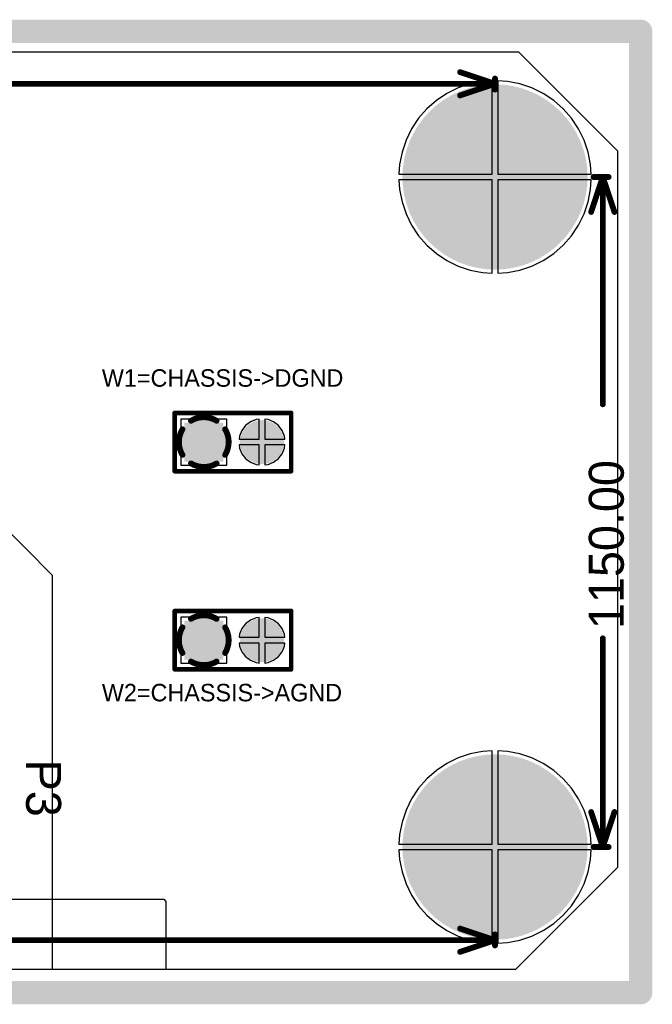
# Model space of a CAD drawing. Extents: x 0.11 to 7.09, y 0.95 to 2.65.
# Tile 15 of 15: x 6 to 7.09, y 0.95 to 2.65. Entities that reach past the tile are written whole.
import ezdxf

# ---------------------------------------------------------------- set-up
doc = ezdxf.new("R2010")
doc.units = 0
doc.layers.get('0').update_dxf_attribs({"linetype": 'CONTINUOUS'})
for name, color, linetype in [('BOTTOMLAYER', 5, 'CONTINUOUS'), ('BOTTOMSOLDER', 6, 'CONTINUOUS'), ('INTERNALPLANE1', 76, 'CONTINUOUS'), ('INTERNALPLANE2', 16, 'CONTINUOUS'), ('INTERNALPLANE3', 216, 'CONTINUOUS'), ('INTERNALPLANE4', 136, 'CONTINUOUS'), ('MULTILAYER', 9, 'CONTINUOUS'), ('PADHOLE', 156, 'CONTINUOUS'), ('TOPLAYER', 1, 'CONTINUOUS'), ('TOPOVERLAY', 2, 'CONTINUOUS'), ('TOPSOLDER', 216, 'CONTINUOUS')]:
    doc.layers.add(name, color=color, linetype=linetype)

# ---------------------------------------------------------------- blocks, each defined once
blk = doc.blocks.new('HDR1X2_2')
at = {"layer": 'BOTTOMLAYER', "const_width": 0.0295}
blk.add_lwpolyline([(0.0852, 0, 1), (0.1148, 0, 1)], format="xyb", close=True, dxfattribs=at)
at = {"layer": 'BOTTOMLAYER'}
blk.add_solid([(-0.0295, -0.0295), (0.0295, -0.0295), (-0.0295, 0.0295), (0.0295, 0.0295)], dxfattribs=at)
at = {"layer": 'BOTTOMSOLDER', "const_width": 0.0335}
blk.add_lwpolyline([(0.0832, 0, 1), (0.1168, 0, 1)], format="xyb", close=True, dxfattribs=at)
at = {"layer": 'BOTTOMSOLDER'}
blk.add_solid([(-0.0335, -0.0335), (0.0335, -0.0335), (-0.0335, 0.0335), (0.0335, 0.0335)], dxfattribs=at)
at = {"layer": 'INTERNALPLANE1', "const_width": 0.0377}
for points in [[(-0.0189, 0, 1), (0.0189, 0, 1)], [(0.0811, 0, 1), (0.1189, 0, 1)]]:
    blk.add_lwpolyline(points, format="xyb", close=True, dxfattribs=at)
at = {"layer": 'INTERNALPLANE2', "const_width": 0.01}
for points in [[(-0.022, 0.0366, -0.277325), (0.022, 0.0366)], [(-0.0366, -0.022, -0.277325), (-0.0366, 0.022)], [(0.0366, 0.022, -0.277325), (0.0366, -0.022)], [(0.022, -0.0366, -0.277325), (-0.022, -0.0366)]]:
    blk.add_lwpolyline(points, format="xyb", dxfattribs=at)
at = {"layer": 'INTERNALPLANE2'}
for points, const_width in [([(-0.0245, 0.0366, 1), (-0.0195, 0.0366, 1)], 0.005), ([(0.0195, 0.0366, 1), (0.0245, 0.0366, 1)], 0.005), ([(0.0811, 0, 1), (0.1189, 0, 1)], 0.0377), ([(-0.0391, 0.022, 1), (-0.0341, 0.022, 1)], 0.005), ([(0.0341, 0.022, 1), (0.0391, 0.022, 1)], 0.005), ([(-0.0391, -0.022, 1), (-0.0341, -0.022, 1)], 0.005), ([(-0.0245, -0.0366, 1), (-0.0195, -0.0366, 1)], 0.005), ([(0.0195, -0.0366, 1), (0.0245, -0.0366, 1)], 0.005), ([(0.0341, -0.022, 1), (0.0391, -0.022, 1)], 0.005)]:
    blk.add_lwpolyline(points, format="xyb", close=True, dxfattribs=dict(at, const_width=const_width))
at = {"layer": 'INTERNALPLANE3', "const_width": 0.0377}
for points in [[(-0.0189, 0, 1), (0.0189, 0, 1)], [(0.0811, 0, 1), (0.1189, 0, 1)]]:
    blk.add_lwpolyline(points, format="xyb", close=True, dxfattribs=at)
at = {"layer": 'INTERNALPLANE4', "const_width": 0.0377}
for points in [[(-0.0189, 0, 1), (0.0189, 0, 1)], [(0.0811, 0, 1), (0.1189, 0, 1)]]:
    blk.add_lwpolyline(points, format="xyb", close=True, dxfattribs=at)
at = {"layer": 'MULTILAYER', "const_width": 0.0295}
blk.add_lwpolyline([(0.0852, 0, 1), (0.1148, 0, 1)], format="xyb", close=True, dxfattribs=at)
at = {"layer": 'MULTILAYER'}
blk.add_solid([(-0.0295, -0.0295), (0.0295, -0.0295), (-0.0295, 0.0295), (0.0295, 0.0295)], dxfattribs=at)
at = {"layer": 'PADHOLE', "const_width": 0.0177}
for points in [[(-0.0089, 0, 1), (0.0089, 0, 1)], [(0.0911, 0, 1), (0.1089, 0, 1)]]:
    blk.add_lwpolyline(points, format="xyb", close=True, dxfattribs=at)
at = {"layer": 'TOPLAYER', "const_width": 0.0295}
blk.add_lwpolyline([(0.0852, 0, 1), (0.1148, 0, 1)], format="xyb", close=True, dxfattribs=at)
at = {"layer": 'TOPLAYER'}
blk.add_solid([(-0.0295, -0.0295), (0.0295, -0.0295), (-0.0295, 0.0295), (0.0295, 0.0295)], dxfattribs=at)
at = {"layer": 'TOPOVERLAY', "const_width": 0.00787}
for points in [[(-0.05, -0.05), (-0.05, 0.05)], [(-0.05, 0.05), (0.15, 0.05)], [(0.15, -0.05), (0.15, 0.05)], [(-0.05, -0.05), (0.15, -0.05)]]:
    blk.add_lwpolyline(points, dxfattribs=at)
at = {"layer": 'TOPOVERLAY', "const_width": 0.00394}
for points in [[(-0.052, 0.05, 1), (-0.048, 0.05, 1)], [(-0.052, 0.05, 1), (-0.048, 0.05, 1)], [(0.148, 0.05, 1), (0.152, 0.05, 1)], [(0.148, 0.05, 1), (0.152, 0.05, 1)], [(-0.052, -0.05, 1), (-0.048, -0.05, 1)], [(-0.052, -0.05, 1), (-0.048, -0.05, 1)], [(0.148, -0.05, 1), (0.152, -0.05, 1)], [(0.148, -0.05, 1), (0.152, -0.05, 1)]]:
    blk.add_lwpolyline(points, format="xyb", close=True, dxfattribs=at)
at = {"layer": 'TOPSOLDER', "const_width": 0.0335}
blk.add_lwpolyline([(0.0832, 0, 1), (0.1168, 0, 1)], format="xyb", close=True, dxfattribs=at)
at = {"layer": 'TOPSOLDER'}
blk.add_solid([(-0.0335, -0.0335), (0.0335, -0.0335), (-0.0335, 0.0335), (0.0335, 0.0335)], dxfattribs=at)
blk = doc.blocks.new('HDR1X2_3')
at = {"layer": 'BOTTOMLAYER', "const_width": 0.0295}
blk.add_lwpolyline([(0.0852, 0, 1), (0.1148, 0, 1)], format="xyb", close=True, dxfattribs=at)
at = {"layer": 'BOTTOMLAYER'}
blk.add_solid([(-0.0295, -0.0295), (0.0295, -0.0295), (-0.0295, 0.0295), (0.0295, 0.0295)], dxfattribs=at)
at = {"layer": 'BOTTOMSOLDER', "const_width": 0.0335}
blk.add_lwpolyline([(0.0832, 0, 1), (0.1168, 0, 1)], format="xyb", close=True, dxfattribs=at)
at = {"layer": 'BOTTOMSOLDER'}
blk.add_solid([(-0.0335, -0.0335), (0.0335, -0.0335), (-0.0335, 0.0335), (0.0335, 0.0335)], dxfattribs=at)
at = {"layer": 'INTERNALPLANE1', "const_width": 0.01}
for points in [[(-0.022, 0.0366, -0.277325), (0.022, 0.0366)], [(-0.0366, -0.022, -0.277325), (-0.0366, 0.022)], [(0.0366, 0.022, -0.277325), (0.0366, -0.022)], [(0.022, -0.0366, -0.277325), (-0.022, -0.0366)]]:
    blk.add_lwpolyline(points, format="xyb", dxfattribs=at)
at = {"layer": 'INTERNALPLANE1'}
for points, const_width in [([(-0.0245, 0.0366, 1), (-0.0195, 0.0366, 1)], 0.005), ([(0.0195, 0.0366, 1), (0.0245, 0.0366, 1)], 0.005), ([(0.0811, 0, 1), (0.1189, 0, 1)], 0.0377), ([(-0.0391, 0.022, 1), (-0.0341, 0.022, 1)], 0.005), ([(0.0341, 0.022, 1), (0.0391, 0.022, 1)], 0.005), ([(-0.0391, -0.022, 1), (-0.0341, -0.022, 1)], 0.005), ([(-0.0245, -0.0366, 1), (-0.0195, -0.0366, 1)], 0.005), ([(0.0195, -0.0366, 1), (0.0245, -0.0366, 1)], 0.005), ([(0.0341, -0.022, 1), (0.0391, -0.022, 1)], 0.005)]:
    blk.add_lwpolyline(points, format="xyb", close=True, dxfattribs=dict(at, const_width=const_width))
at = {"layer": 'INTERNALPLANE2', "const_width": 0.0377}
for points in [[(-0.0189, 0, 1), (0.0189, 0, 1)], [(0.0811, 0, 1), (0.1189, 0, 1)]]:
    blk.add_lwpolyline(points, format="xyb", close=True, dxfattribs=at)
at = {"layer": 'INTERNALPLANE3', "const_width": 0.0377}
for points in [[(-0.0189, 0, 1), (0.0189, 0, 1)], [(0.0811, 0, 1), (0.1189, 0, 1)]]:
    blk.add_lwpolyline(points, format="xyb", close=True, dxfattribs=at)
at = {"layer": 'INTERNALPLANE4', "const_width": 0.0377}
for points in [[(-0.0189, 0, 1), (0.0189, 0, 1)], [(0.0811, 0, 1), (0.1189, 0, 1)]]:
    blk.add_lwpolyline(points, format="xyb", close=True, dxfattribs=at)
at = {"layer": 'MULTILAYER', "const_width": 0.0295}
blk.add_lwpolyline([(0.0852, 0, 1), (0.1148, 0, 1)], format="xyb", close=True, dxfattribs=at)
at = {"layer": 'MULTILAYER'}
blk.add_solid([(-0.0295, -0.0295), (0.0295, -0.0295), (-0.0295, 0.0295), (0.0295, 0.0295)], dxfattribs=at)
at = {"layer": 'PADHOLE', "const_width": 0.0177}
for points in [[(-0.0089, 0, 1), (0.0089, 0, 1)], [(0.0911, 0, 1), (0.1089, 0, 1)]]:
    blk.add_lwpolyline(points, format="xyb", close=True, dxfattribs=at)
at = {"layer": 'TOPLAYER', "const_width": 0.0295}
blk.add_lwpolyline([(0.0852, 0, 1), (0.1148, 0, 1)], format="xyb", close=True, dxfattribs=at)
at = {"layer": 'TOPLAYER'}
blk.add_solid([(-0.0295, -0.0295), (0.0295, -0.0295), (-0.0295, 0.0295), (0.0295, 0.0295)], dxfattribs=at)
at = {"layer": 'TOPOVERLAY', "const_width": 0.00787}
for points in [[(-0.05, -0.05), (-0.05, 0.05)], [(-0.05, 0.05), (0.15, 0.05)], [(0.15, -0.05), (0.15, 0.05)], [(-0.05, -0.05), (0.15, -0.05)]]:
    blk.add_lwpolyline(points, dxfattribs=at)
at = {"layer": 'TOPOVERLAY', "const_width": 0.00394}
for points in [[(-0.052, 0.05, 1), (-0.048, 0.05, 1)], [(-0.052, 0.05, 1), (-0.048, 0.05, 1)], [(0.148, 0.05, 1), (0.152, 0.05, 1)], [(0.148, 0.05, 1), (0.152, 0.05, 1)], [(-0.052, -0.05, 1), (-0.048, -0.05, 1)], [(-0.052, -0.05, 1), (-0.048, -0.05, 1)], [(0.148, -0.05, 1), (0.152, -0.05, 1)], [(0.148, -0.05, 1), (0.152, -0.05, 1)]]:
    blk.add_lwpolyline(points, format="xyb", close=True, dxfattribs=at)
at = {"layer": 'TOPSOLDER', "const_width": 0.0335}
blk.add_lwpolyline([(0.0832, 0, 1), (0.1168, 0, 1)], format="xyb", close=True, dxfattribs=at)
at = {"layer": 'TOPSOLDER'}
blk.add_solid([(-0.0335, -0.0335), (0.0335, -0.0335), (-0.0335, 0.0335), (0.0335, 0.0335)], dxfattribs=at)

msp = doc.modelspace()

# ---------------------------------------------------------------- linework, layer by layer
at = {"layer": 'BOTTOMLAYER', "const_width": 0.155}
for points in [[(6.7425, 2.375, 1), (6.8975, 2.375, 1)], [(6.7425, 1.225, 1), (6.8975, 1.225, 1)]]:
    msp.add_lwpolyline(points, format="xyb", close=True, dxfattribs=at)
at = {"layer": 'BOTTOMSOLDER', "const_width": 0.159}
for points in [[(6.7405, 2.375, 1), (6.8995, 2.375, 1)], [(6.7405, 1.225, 1), (6.8995, 1.225, 1)]]:
    msp.add_lwpolyline(points, format="xyb", close=True, dxfattribs=at)
at = {"layer": 'INTERNALPLANE1', "const_width": 0.04}
for points in [[(0.13, 2.625), (7.07, 2.625)], [(7.07, 0.975), (7.07, 2.625)], [(0.13, 0.975), (7.07, 0.975)]]:
    msp.add_lwpolyline(points, dxfattribs=at)
at = {"layer": 'INTERNALPLANE1'}
for points, const_width in [([(7.06, 2.625, 1), (7.08, 2.625, 1)], 0.02), ([(7.06, 2.625, 1), (7.08, 2.625, 1)], 0.02), ([(6.7755, 2.375, 1), (6.8645, 2.375, 1)], 0.089), ([(6.7755, 1.225, 1), (6.8645, 1.225, 1)], 0.089), ([(7.06, 0.975, 1), (7.08, 0.975, 1)], 0.02), ([(7.06, 0.975, 1), (7.08, 0.975, 1)], 0.02)]:
    msp.add_lwpolyline(points, format="xyb", close=True, dxfattribs=dict(at, const_width=const_width))
at = {"layer": 'INTERNALPLANE2', "const_width": 0.04}
for points in [[(0.13, 2.625), (7.07, 2.625)], [(7.07, 0.975), (7.07, 2.625)], [(0.13, 0.975), (7.07, 0.975)]]:
    msp.add_lwpolyline(points, dxfattribs=at)
at = {"layer": 'INTERNALPLANE2'}
for points, const_width in [([(7.06, 2.625, 1), (7.08, 2.625, 1)], 0.02), ([(7.06, 2.625, 1), (7.08, 2.625, 1)], 0.02), ([(6.7755, 2.375, 1), (6.8645, 2.375, 1)], 0.089), ([(6.7755, 1.225, 1), (6.8645, 1.225, 1)], 0.089), ([(7.06, 0.975, 1), (7.08, 0.975, 1)], 0.02), ([(7.06, 0.975, 1), (7.08, 0.975, 1)], 0.02)]:
    msp.add_lwpolyline(points, format="xyb", close=True, dxfattribs=dict(at, const_width=const_width))
at = {"layer": 'INTERNALPLANE3', "const_width": 0.04}
for points in [[(0.13, 2.625), (7.07, 2.625)], [(7.07, 0.975), (7.07, 2.625)], [(0.13, 0.975), (7.07, 0.975)]]:
    msp.add_lwpolyline(points, dxfattribs=at)
at = {"layer": 'INTERNALPLANE3'}
for points, const_width in [([(7.06, 2.625, 1), (7.08, 2.625, 1)], 0.02), ([(7.06, 2.625, 1), (7.08, 2.625, 1)], 0.02), ([(6.7755, 2.375, 1), (6.8645, 2.375, 1)], 0.089), ([(6.7755, 1.225, 1), (6.8645, 1.225, 1)], 0.089), ([(7.06, 0.975, 1), (7.08, 0.975, 1)], 0.02), ([(7.06, 0.975, 1), (7.08, 0.975, 1)], 0.02)]:
    msp.add_lwpolyline(points, format="xyb", close=True, dxfattribs=dict(at, const_width=const_width))
at = {"layer": 'INTERNALPLANE4', "const_width": 0.04}
for points in [[(0.13, 2.625), (7.07, 2.625)], [(7.07, 0.975), (7.07, 2.625)], [(0.13, 0.975), (7.07, 0.975)]]:
    msp.add_lwpolyline(points, dxfattribs=at)
at = {"layer": 'INTERNALPLANE4'}
for points, const_width in [([(7.06, 2.625, 1), (7.08, 2.625, 1)], 0.02), ([(7.06, 2.625, 1), (7.08, 2.625, 1)], 0.02), ([(6.7755, 2.375, 1), (6.8645, 2.375, 1)], 0.089), ([(6.7755, 1.225, 1), (6.8645, 1.225, 1)], 0.089), ([(7.06, 0.975, 1), (7.08, 0.975, 1)], 0.02), ([(7.06, 0.975, 1), (7.08, 0.975, 1)], 0.02)]:
    msp.add_lwpolyline(points, format="xyb", close=True, dxfattribs=dict(at, const_width=const_width))
at = {"layer": 'MULTILAYER', "const_width": 0.155}
for points in [[(6.7425, 2.375, 1), (6.8975, 2.375, 1)], [(6.7425, 1.225, 1), (6.8975, 1.225, 1)]]:
    msp.add_lwpolyline(points, format="xyb", close=True, dxfattribs=at)
at = {"layer": 'PADHOLE', "const_width": 0.069}
for points in [[(6.7855, 2.375, 1), (6.8545, 2.375, 1)], [(6.7855, 1.225, 1), (6.8545, 1.225, 1)]]:
    msp.add_lwpolyline(points, format="xyb", close=True, dxfattribs=at)
at = {"layer": 'TOPLAYER'}
for p, q in [((3.72, 2.59), (6.86, 2.59)), ((6.86, 2.59), (7.03, 2.42)), ((6.7984, 2.5389), (6.7772, 2.5347)), ((6.815, 2.54), (6.7984, 2.5389)), ((6.815, 2.38), (6.815, 2.54)), ((6.8416, 2.5389), (6.825, 2.54)), ((6.825, 2.54), (6.825, 2.38)), ((6.8628, 2.5347), (6.8416, 2.5389)), ((6.7373, 2.5182), (6.7193, 2.5062)), ((6.7567, 2.5278), (6.7373, 2.5182)), ((6.7772, 2.5347), (6.7567, 2.5278)), ((6.8833, 2.5278), (6.8628, 2.5347)), ((6.9027, 2.5182), (6.8833, 2.5278)), ((6.9207, 2.5062), (6.9027, 2.5182)), ((6.7193, 2.5062), (6.7031, 2.4919)), ((6.9369, 2.4919), (6.9207, 2.5062)), ((6.7031, 2.4919), (6.6888, 2.4757)), ((6.9512, 2.4757), (6.9369, 2.4919)), ((6.6888, 2.4757), (6.6768, 2.4577)), ((6.9632, 2.4577), (6.9512, 2.4757)), ((6.6768, 2.4577), (6.6672, 2.4383)), ((6.9728, 2.4383), (6.9632, 2.4577)), ((6.6672, 2.4383), (6.6603, 2.4178)), ((6.9797, 2.4178), (6.9728, 2.4383)), ((6.6603, 2.4178), (6.6561, 2.3966)), ((6.9839, 2.3966), (6.9797, 2.4178)), ((7.03, 2.42), (7.03, 1.19)), ((6.6561, 2.3966), (6.655, 2.38)), ((6.985, 2.38), (6.9839, 2.3966)), ((6.655, 2.38), (6.815, 2.38)), ((6.815, 2.37), (6.655, 2.37)), ((6.655, 2.37), (6.6561, 2.3534)), ((6.815, 2.21), (6.815, 2.37)), ((6.825, 2.38), (6.985, 2.38)), ((6.985, 2.37), (6.825, 2.37)), ((6.825, 2.37), (6.825, 2.21)), ((6.9839, 2.3534), (6.985, 2.37)), ((6.6561, 2.3534), (6.6603, 2.3322)), ((6.9797, 2.3322), (6.9839, 2.3534)), ((6.6603, 2.3322), (6.6672, 2.3117)), ((6.9728, 2.3117), (6.9797, 2.3322)), ((6.6672, 2.3117), (6.6768, 2.2923)), ((6.9632, 2.2923), (6.9728, 2.3117)), ((6.6768, 2.2923), (6.6888, 2.2743)), ((6.9512, 2.2743), (6.9632, 2.2923)), ((6.6888, 2.2743), (6.7031, 2.2581)), ((6.9369, 2.2581), (6.9512, 2.2743)), ((6.7031, 2.2581), (6.7193, 2.2438)), ((6.9207, 2.2438), (6.9369, 2.2581)), ((6.7193, 2.2438), (6.7373, 2.2318)), ((6.7373, 2.2318), (6.7567, 2.2222)), ((6.8833, 2.2222), (6.9027, 2.2318)), ((6.9027, 2.2318), (6.9207, 2.2438)), ((6.7567, 2.2222), (6.7772, 2.2153)), ((6.7772, 2.2153), (6.7984, 2.2111)), ((6.8416, 2.2111), (6.8628, 2.2153)), ((6.8628, 2.2153), (6.8833, 2.2222)), ((6.7984, 2.2111), (6.815, 2.21)), ((6.825, 2.21), (6.8416, 2.2111)), ((6.3595, 1.9595), (6.2805, 1.9595)), ((6.2805, 1.9595), (6.2805, 1.8805)), ((6.3595, 1.8805), (6.3595, 1.9595)), ((6.3918, 1.9482), (6.3855, 1.9399)), ((6.4001, 1.9545), (6.3918, 1.9482)), ((6.4097, 1.9585), (6.4001, 1.9545)), ((6.415, 1.9592), (6.4097, 1.9585)), ((6.415, 1.925), (6.415, 1.9592)), ((6.4303, 1.9585), (6.425, 1.9592)), ((6.425, 1.9592), (6.425, 1.925)), ((6.4399, 1.9545), (6.4303, 1.9585)), ((6.4482, 1.9482), (6.4399, 1.9545)), ((6.4545, 1.9399), (6.4482, 1.9482)), ((6.3815, 1.9303), (6.3808, 1.925)), ((6.3855, 1.9399), (6.3815, 1.9303)), ((6.4585, 1.9303), (6.4545, 1.9399)), ((6.4592, 1.925), (6.4585, 1.9303)), ((6.3808, 1.925), (6.415, 1.925)), ((6.415, 1.915), (6.3808, 1.915)), ((6.3808, 1.915), (6.3815, 1.9097)), ((6.415, 1.8808), (6.415, 1.915)), ((6.425, 1.925), (6.4592, 1.925)), ((6.4592, 1.915), (6.425, 1.915)), ((6.425, 1.915), (6.425, 1.8808)), ((6.4585, 1.9097), (6.4592, 1.915)), ((6.3815, 1.9097), (6.3855, 1.9001)), ((6.3855, 1.9001), (6.3918, 1.8918)), ((6.4482, 1.8918), (6.4545, 1.9001)), ((6.4545, 1.9001), (6.4585, 1.9097)), ((6.2805, 1.8805), (6.3595, 1.8805)), ((6.3918, 1.8918), (6.4001, 1.8855)), ((6.4001, 1.8855), (6.4097, 1.8815)), ((6.4097, 1.8815), (6.415, 1.8808)), ((6.425, 1.8808), (6.4303, 1.8815)), ((6.4303, 1.8815), (6.4399, 1.8855)), ((6.4399, 1.8855), (6.4482, 1.8918)), ((6.06, 1.6908), (5.9663, 1.7856)), ((6.06, 1.015), (6.06, 1.6908)), ((6.3595, 1.6195), (6.2805, 1.6195)), ((6.2805, 1.6195), (6.2805, 1.5405)), ((6.3595, 1.5405), (6.3595, 1.6195)), ((6.3918, 1.6082), (6.3855, 1.5999)), ((6.4001, 1.6145), (6.3918, 1.6082)), ((6.4097, 1.6185), (6.4001, 1.6145)), ((6.415, 1.6192), (6.4097, 1.6185)), ((6.415, 1.585), (6.415, 1.6192)), ((6.4303, 1.6185), (6.425, 1.6192)), ((6.425, 1.6192), (6.425, 1.585)), ((6.4399, 1.6145), (6.4303, 1.6185)), ((6.4482, 1.6082), (6.4399, 1.6145)), ((6.4545, 1.5999), (6.4482, 1.6082)), ((6.3815, 1.5903), (6.3808, 1.585)), ((6.3855, 1.5999), (6.3815, 1.5903)), ((6.4585, 1.5903), (6.4545, 1.5999)), ((6.4592, 1.585), (6.4585, 1.5903)), ((6.3808, 1.585), (6.415, 1.585)), ((6.415, 1.575), (6.3808, 1.575)), ((6.3808, 1.575), (6.3815, 1.5697)), ((6.415, 1.5408), (6.415, 1.575)), ((6.425, 1.585), (6.4592, 1.585)), ((6.4592, 1.575), (6.425, 1.575)), ((6.425, 1.575), (6.425, 1.5408)), ((6.4585, 1.5697), (6.4592, 1.575)), ((6.3815, 1.5697), (6.3855, 1.5601)), ((6.3855, 1.5601), (6.3918, 1.5518)), ((6.4482, 1.5518), (6.4545, 1.5601)), ((6.4545, 1.5601), (6.4585, 1.5697)), ((6.2805, 1.5405), (6.3595, 1.5405)), ((6.3918, 1.5518), (6.4001, 1.5455)), ((6.4001, 1.5455), (6.4097, 1.5415)), ((6.4097, 1.5415), (6.415, 1.5408)), ((6.425, 1.5408), (6.4303, 1.5415)), ((6.4303, 1.5415), (6.4399, 1.5455)), ((6.4399, 1.5455), (6.4482, 1.5518)), ((6.7984, 1.3889), (6.7772, 1.3847)), ((6.815, 1.39), (6.7984, 1.3889)), ((6.815, 1.23), (6.815, 1.39)), ((6.8416, 1.3889), (6.825, 1.39)), ((6.825, 1.39), (6.825, 1.23)), ((6.8628, 1.3847), (6.8416, 1.3889)), ((6.7567, 1.3778), (6.7373, 1.3682)), ((6.7772, 1.3847), (6.7567, 1.3778)), ((6.8833, 1.3778), (6.8628, 1.3847)), ((6.9027, 1.3682), (6.8833, 1.3778)), ((6.7193, 1.3562), (6.7031, 1.3419)), ((6.7373, 1.3682), (6.7193, 1.3562)), ((6.9207, 1.3562), (6.9027, 1.3682)), ((6.9369, 1.3419), (6.9207, 1.3562)), ((6.7031, 1.3419), (6.6888, 1.3257)), ((6.9512, 1.3257), (6.9369, 1.3419)), ((6.6888, 1.3257), (6.6768, 1.3077)), ((6.9632, 1.3077), (6.9512, 1.3257)), ((6.6768, 1.3077), (6.6672, 1.2883)), ((6.9728, 1.2883), (6.9632, 1.3077)), ((6.6672, 1.2883), (6.6603, 1.2678)), ((6.9797, 1.2678), (6.9728, 1.2883)), ((6.6603, 1.2678), (6.6561, 1.2466)), ((6.9839, 1.2466), (6.9797, 1.2678)), ((6.6561, 1.2466), (6.655, 1.23)), ((6.985, 1.23), (6.9839, 1.2466)), ((6.655, 1.23), (6.815, 1.23)), ((6.815, 1.22), (6.655, 1.22)), ((6.655, 1.22), (6.6561, 1.2034)), ((6.815, 1.06), (6.815, 1.22)), ((6.825, 1.23), (6.985, 1.23)), ((6.985, 1.22), (6.825, 1.22)), ((6.825, 1.22), (6.825, 1.06)), ((6.9839, 1.2034), (6.985, 1.22)), ((6.6561, 1.2034), (6.6603, 1.1822)), ((6.9797, 1.1822), (6.9839, 1.2034)), ((7.03, 1.19), (6.855, 1.015)), ((6.6603, 1.1822), (6.6672, 1.1617)), ((6.9728, 1.1617), (6.9797, 1.1822)), ((6.6672, 1.1617), (6.6768, 1.1423)), ((6.9632, 1.1423), (6.9728, 1.1617)), ((3.315, 1.135), (6.2515, 1.1352)), ((6.2515, 1.1352), (6.255, 1.1316)), ((6.6768, 1.1423), (6.6888, 1.1243)), ((6.9512, 1.1243), (6.9632, 1.1423)), ((6.255, 1.1316), (6.255, 1.015)), ((6.6888, 1.1243), (6.7031, 1.1081)), ((6.9369, 1.1081), (6.9512, 1.1243)), ((6.7031, 1.1081), (6.7193, 1.0938)), ((6.9207, 1.0938), (6.9369, 1.1081)), ((6.7193, 1.0938), (6.7373, 1.0818)), ((6.7373, 1.0818), (6.7567, 1.0722)), ((6.8833, 1.0722), (6.9027, 1.0818)), ((6.9027, 1.0818), (6.9207, 1.0938)), ((6.7567, 1.0722), (6.7772, 1.0653)), ((6.7772, 1.0653), (6.7984, 1.0611)), ((6.8416, 1.0611), (6.8628, 1.0653)), ((6.8628, 1.0653), (6.8833, 1.0722)), ((6.7984, 1.0611), (6.815, 1.06)), ((6.825, 1.06), (6.8416, 1.0611)), ((6.255, 1.015), (3.1533, 1.015)), ((6.855, 1.015), (6.06, 1.015))]:
    msp.add_line(p, q, dxfattribs=at)
at = {"layer": 'TOPLAYER', "const_width": 0.155}
for points in [[(6.7425, 2.375, 1), (6.8975, 2.375, 1)], [(6.7425, 1.225, 1), (6.8975, 1.225, 1)]]:
    msp.add_lwpolyline(points, format="xyb", close=True, dxfattribs=at)
at = {"layer": 'TOPOVERLAY', "const_width": 0.01}
for points in [[(6.76, 2.555), (6.82, 2.535)], [(5.4924, 2.535), (6.82, 2.535)], [(6.76, 2.515), (6.82, 2.535)], [(6.82, 2.525), (6.82, 2.544)], [(6.985, 2.315), (7.005, 2.375)], [(6.989, 2.375), (7.015, 2.375)], [(7.005, 1.9849), (7.005, 2.375)], [(7.005, 2.375), (7.025, 2.315)], [(7.005, 1.225), (7.005, 1.5831)], [(6.985, 1.285), (7.005, 1.225)], [(7.005, 1.225), (7.025, 1.285)], [(6.989, 1.225), (7.015, 1.225)], [(6.76, 1.085), (6.82, 1.065)], [(5.1749, 1.065), (6.82, 1.065)], [(6.76, 1.045), (6.82, 1.065)], [(6.82, 1.056), (6.82, 1.075)]]:
    msp.add_lwpolyline(points, dxfattribs=at)
at = {"layer": 'TOPOVERLAY', "const_width": 0.005}
for points in [[(6.7575, 2.555, 1), (6.7625, 2.555, 1)], [(6.8175, 2.544, 1), (6.8225, 2.544, 1)], [(6.8175, 2.535, 1), (6.8225, 2.535, 1)], [(6.8175, 2.535, 1), (6.8225, 2.535, 1)], [(6.8175, 2.535, 1), (6.8225, 2.535, 1)], [(6.7575, 2.515, 1), (6.7625, 2.515, 1)], [(6.8175, 2.525, 1), (6.8225, 2.525, 1)], [(6.9865, 2.375, 1), (6.9915, 2.375, 1)], [(7.0025, 2.375, 1), (7.0075, 2.375, 1)], [(7.0025, 2.375, 1), (7.0075, 2.375, 1)], [(7.0025, 2.375, 1), (7.0075, 2.375, 1)], [(7.0125, 2.375, 1), (7.0175, 2.375, 1)], [(6.9825, 2.315, 1), (6.9875, 2.315, 1)], [(7.0225, 2.315, 1), (7.0275, 2.315, 1)], [(7.0025, 1.9849, 1), (7.0075, 1.9849, 1)], [(7.0025, 1.5831, 1), (7.0075, 1.5831, 1)], [(6.9825, 1.285, 1), (6.9875, 1.285, 1)], [(7.0225, 1.285, 1), (7.0275, 1.285, 1)], [(6.9865, 1.225, 1), (6.9915, 1.225, 1)], [(7.0025, 1.225, 1), (7.0075, 1.225, 1)], [(7.0025, 1.225, 1), (7.0075, 1.225, 1)], [(7.0025, 1.225, 1), (7.0075, 1.225, 1)], [(7.0125, 1.225, 1), (7.0175, 1.225, 1)], [(6.7575, 1.085, 1), (6.7625, 1.085, 1)], [(6.8175, 1.075, 1), (6.8225, 1.075, 1)], [(6.8175, 1.065, 1), (6.8225, 1.065, 1)], [(6.8175, 1.065, 1), (6.8225, 1.065, 1)], [(6.8175, 1.065, 1), (6.8225, 1.065, 1)], [(6.7575, 1.045, 1), (6.7625, 1.045, 1)], [(6.8175, 1.056, 1), (6.8225, 1.056, 1)]]:
    msp.add_lwpolyline(points, format="xyb", close=True, dxfattribs=at)
at = {"layer": 'TOPSOLDER', "const_width": 0.159}
for points in [[(6.7405, 2.375, 1), (6.8995, 2.375, 1)], [(6.7405, 1.225, 1), (6.8995, 1.225, 1)]]:
    msp.add_lwpolyline(points, format="xyb", close=True, dxfattribs=at)

# ---------------------------------------------------------------- block references
at = {"rotation": 360}
for name, p in [('HDR1X2_3', (6.32, 1.92)), ('HDR1X2_2', (6.32, 1.58))]:
    msp.add_blockref(name, p, dxfattribs=at)

# ---------------------------------------------------------------- texts
at = {"layer": 'TOPOVERLAY'}
for s, height, rotation, p in [('W1=CHASSIS->DGND', 0.03, 360, (6.145, 2.015)), ('1150.00', 0.06, 90, (7.041, 1.5991)), ('W2=CHASSIS->AGND', 0.03, 360, (6.145, 1.475)), ('P3', 0.06, 270, (6.015, 1.375))]:
    msp.add_text(s, height=height, rotation=rotation, dxfattribs=at).set_placement(p)

doc.saveas('drawing.dxf')
